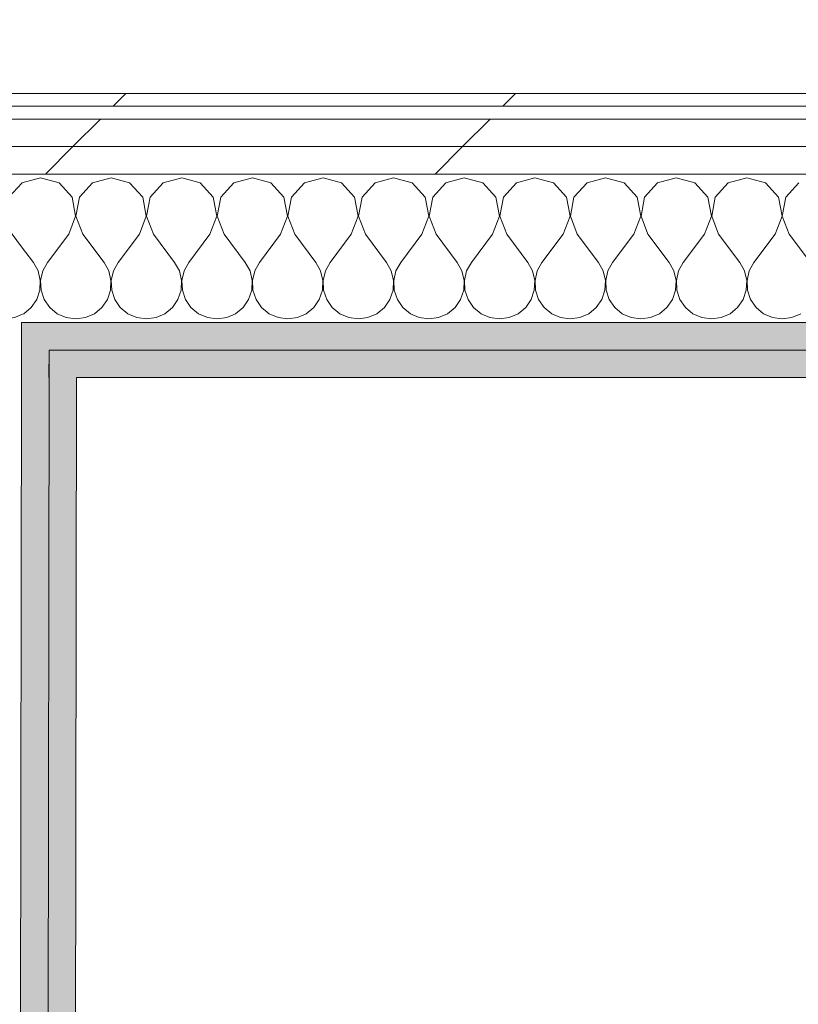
# Model space of a CAD drawing. Header units: millimetres. Extents: x -30280 to 19093, y -17460 to 4378.
# Tile 134 of 188: x -8393 to -8026, y -14104 to -13640. Entities that reach past the tile are written whole.
import ezdxf

# ---------------------------------------------------------------- set-up
doc = ezdxf.new("R2010")
doc.units = ezdxf.units.MM
doc.header["$MEASUREMENT"] = 0
doc.linetypes.add('Wipeout_Contour', pattern=[1000, 0, -1000])
doc.layers.add('Nuevo_06_COT_Generals', color=7, linetype='Continuous')
doc.layers.add('Nuevo_08_E_Envans secs', color=7, linetype='Continuous')
doc.layers.add('Nuevo_06_COT_Generals_Pluma_Nº__1', color=7, linetype='Continuous', lineweight=5)
doc.layers.add('Nuevo_08_E_Envans secs_Pluma_Nº__1', color=7, linetype='Continuous', lineweight=5)
for name, color, linetype, lineweight, true_color in [('Nuevo_08_E_Envans secs_Pluma_Nº__102', 7, 'Continuous', 5, 0xcccccc), ('Nuevo_08_E_Envans secs_Pluma_Nº__171', 171, 'Continuous', 13, 0xaaaaff), ('Nuevo_08_E_Envans secs_Pluma_Nº__177', 7, 'Continuous', 15, 0xf7e046), ('Nuevo_08_E_Envans secs_Pluma_Nº__79', 7, 'Continuous', 5, 0xaaffd5)]:
    doc.layers.add(name, color=color, linetype=linetype, lineweight=lineweight, true_color=true_color)
doc.styles.add('Estilo_Generado_1', font='txt')
doc.dimstyles.new('Estilo_Generado__1', dxfattribs={"dimtxt": 100, "dimasz": 38, "dimexe": 0.18, "dimexo": 300, "dimgap": 0, "dimtad": 1, "dimtih": 1, "dimtoh": 1, "dimlfac": 0.001, "dimzin": 0, "dimdsep": 46, "dimtxsty": 'Estilo_Generado_1', "dimblk": 'ARROWHEAD_2', "dimblk1": 'ARROWHEAD_2', "dimblk2": 'ARROWHEAD_2', "dimcen": 0.09, "dimclrd": 7, "dimclre": 7, "dimclrt": 7, "dimadec": 0, "dimazin": 0, "dimtfac": 1, "dimtdec": 4, "dimtmove": 0, "dimatfit": 3, "dimfxl": 0, "dimtolj": 1, "dimtzin": 0, "dimarcsym": 0})
doc.dimstyles.new('Estilo_Generado__2', dxfattribs={"dimtxt": 100, "dimasz": 38, "dimexe": 0.18, "dimexo": 300, "dimgap": 0, "dimtad": 1, "dimlfac": 0.001, "dimzin": 0, "dimdsep": 46, "dimtxsty": 'Estilo_Generado_1', "dimblk": 'ARROWHEAD_2', "dimblk1": 'ARROWHEAD_2', "dimblk2": 'ARROWHEAD_2', "dimcen": 0.09, "dimclrd": 7, "dimclre": 7, "dimclrt": 7, "dimadec": 0, "dimazin": 0, "dimtfac": 1, "dimtdec": 4, "dimtmove": 0, "dimatfit": 3, "dimfxl": 0, "dimtolj": 1, "dimtzin": 0, "dimarcsym": 0})
pattern_1 = [(45, (0, 0), (-183.8478, 183.8478), [195, -65]), (45, (7e-14, 183.85), (-183.8478, 183.8478), [195, -65])]

# ---------------------------------------------------------------- blocks, each defined once
blk = doc.blocks.new('*X220')
at = {"layer": 'Nuevo_08_E_Envans secs_Pluma_Nº__102', "color": 254, "linetype": 'Continuous', "lineweight": 5, "true_color": 0xcccccc}
for p, q in [((-8392.1, -13716.72), (-8392.16, -13716.79)), ((-8383.33, -13714.23), (-8392.1, -13716.72)), ((-8374.57, -13716.72), (-8383.33, -13714.23)), ((-8368.43, -13723.44), (-8374.57, -13716.72)), ((-8358.76, -13716.72), (-8364.91, -13723.44)), ((-8350, -13714.23), (-8358.76, -13716.72)), ((-8341.24, -13716.72), (-8350, -13714.23)), ((-8335.09, -13723.44), (-8341.24, -13716.72)), ((-8325.43, -13716.72), (-8331.57, -13723.44)), ((-8316.67, -13714.23), (-8325.43, -13716.72)), ((-8307.9, -13716.72), (-8316.67, -13714.23)), ((-8301.76, -13723.44), (-8307.9, -13716.72)), ((-8292.1, -13716.72), (-8298.24, -13723.44)), ((-8283.33, -13714.23), (-8292.1, -13716.72)), ((-8274.57, -13716.72), (-8283.33, -13714.23)), ((-8268.43, -13723.44), (-8274.57, -13716.72)), ((-8258.76, -13716.72), (-8264.91, -13723.44)), ((-8250, -13714.23), (-8258.76, -13716.72)), ((-8241.24, -13716.72), (-8250, -13714.23)), ((-8235.09, -13723.44), (-8241.24, -13716.72)), ((-8225.43, -13716.72), (-8231.57, -13723.44)), ((-8216.67, -13714.23), (-8225.43, -13716.72)), ((-8207.9, -13716.72), (-8216.67, -13714.23)), ((-8201.76, -13723.44), (-8207.9, -13716.72)), ((-8192.1, -13716.72), (-8198.24, -13723.44)), ((-8183.33, -13714.23), (-8192.1, -13716.72)), ((-8174.57, -13716.72), (-8183.33, -13714.23)), ((-8168.43, -13723.44), (-8174.57, -13716.72)), ((-8158.76, -13716.72), (-8164.91, -13723.44)), ((-8150, -13714.23), (-8158.76, -13716.72)), ((-8141.24, -13716.72), (-8150, -13714.23)), ((-8135.09, -13723.44), (-8141.24, -13716.72)), ((-8125.43, -13716.72), (-8131.57, -13723.44)), ((-8116.67, -13714.23), (-8125.43, -13716.72)), ((-8107.9, -13716.72), (-8116.67, -13714.23)), ((-8101.76, -13723.44), (-8107.9, -13716.72)), ((-8092.1, -13716.72), (-8098.24, -13723.44)), ((-8083.33, -13714.23), (-8092.1, -13716.72)), ((-8074.57, -13716.72), (-8083.33, -13714.23)), ((-8068.43, -13723.44), (-8074.57, -13716.72)), ((-8058.76, -13716.72), (-8064.91, -13723.44)), ((-8050, -13714.23), (-8058.76, -13716.72)), ((-8041.24, -13716.72), (-8050, -13714.23)), ((-8035.09, -13723.44), (-8041.24, -13716.72)), ((-8025.43, -13716.72), (-8031.57, -13723.44)), ((-8366.73, -13732.39), (-8368.43, -13723.44)), ((-8364.91, -13723.44), (-8366.6, -13732.39)), ((-8333.4, -13732.39), (-8335.09, -13723.44)), ((-8331.57, -13723.44), (-8333.27, -13732.39)), ((-8300.07, -13732.39), (-8301.76, -13723.44)), ((-8298.24, -13723.44), (-8299.93, -13732.39)), ((-8266.73, -13732.39), (-8268.43, -13723.44)), ((-8264.91, -13723.44), (-8266.6, -13732.39)), ((-8233.4, -13732.39), (-8235.09, -13723.44)), ((-8231.57, -13723.44), (-8233.27, -13732.39)), ((-8200.07, -13732.39), (-8201.76, -13723.44)), ((-8198.24, -13723.44), (-8199.93, -13732.39)), ((-8166.73, -13732.39), (-8168.43, -13723.44)), ((-8164.91, -13723.44), (-8166.6, -13732.39)), ((-8133.4, -13732.39), (-8135.09, -13723.44)), ((-8131.57, -13723.44), (-8133.27, -13732.39)), ((-8100.07, -13732.39), (-8101.76, -13723.44)), ((-8098.24, -13723.44), (-8099.93, -13732.39)), ((-8066.73, -13732.39), (-8068.43, -13723.44)), ((-8064.91, -13723.44), (-8066.6, -13732.39)), ((-8033.4, -13732.39), (-8035.09, -13723.44)), ((-8031.57, -13723.44), (-8033.27, -13732.39)), ((-8370, -13740.89), (-8366.73, -13732.39)), ((-8366.6, -13732.39), (-8363.33, -13740.89)), ((-8336.67, -13740.89), (-8333.4, -13732.39)), ((-8333.27, -13732.39), (-8330, -13740.89)), ((-8303.33, -13740.89), (-8300.07, -13732.39)), ((-8299.93, -13732.39), (-8296.67, -13740.89)), ((-8270, -13740.89), (-8266.73, -13732.39)), ((-8266.6, -13732.39), (-8263.33, -13740.89)), ((-8236.67, -13740.89), (-8233.4, -13732.39)), ((-8233.27, -13732.39), (-8230, -13740.89)), ((-8203.33, -13740.89), (-8200.07, -13732.39)), ((-8199.93, -13732.39), (-8196.67, -13740.89)), ((-8170, -13740.89), (-8166.73, -13732.39)), ((-8166.6, -13732.39), (-8163.33, -13740.89)), ((-8136.67, -13740.89), (-8133.4, -13732.39)), ((-8133.27, -13732.39), (-8130, -13740.89)), ((-8103.33, -13740.89), (-8100.07, -13732.39)), ((-8099.93, -13732.39), (-8096.67, -13740.89)), ((-8070, -13740.89), (-8066.73, -13732.39)), ((-8066.6, -13732.39), (-8063.33, -13740.89)), ((-8036.67, -13740.89), (-8033.4, -13732.39)), ((-8033.27, -13732.39), (-8030, -13740.89)), ((-8370, -13740.89), (-8380, -13754.23)), ((-8363.33, -13740.89), (-8353.33, -13754.23)), ((-8336.67, -13740.89), (-8346.67, -13754.23)), ((-8330, -13740.89), (-8320, -13754.23)), ((-8303.33, -13740.89), (-8313.33, -13754.23)), ((-8296.67, -13740.89), (-8286.67, -13754.23)), ((-8270, -13740.89), (-8280, -13754.23)), ((-8263.33, -13740.89), (-8253.33, -13754.23)), ((-8236.67, -13740.89), (-8246.67, -13754.23)), ((-8230, -13740.89), (-8220, -13754.23)), ((-8203.33, -13740.89), (-8213.33, -13754.23)), ((-8196.67, -13740.89), (-8186.67, -13754.23)), ((-8170, -13740.89), (-8180, -13754.23)), ((-8163.33, -13740.89), (-8153.33, -13754.23)), ((-8136.67, -13740.89), (-8146.67, -13754.23)), ((-8130, -13740.89), (-8120, -13754.23)), ((-8103.33, -13740.89), (-8113.33, -13754.23)), ((-8096.67, -13740.89), (-8086.67, -13754.23)), ((-8070, -13740.89), (-8080, -13754.23)), ((-8063.33, -13740.89), (-8053.33, -13754.23)), ((-8036.67, -13740.89), (-8046.67, -13754.23)), ((-8030, -13740.89), (-8020, -13754.23)), ((-8392.21, -13746.84), (-8386.67, -13754.23)), ((-8384.44, -13758.25), (-8386.67, -13754.23)), ((-8383.4, -13762.73), (-8384.44, -13758.25)), ((-8382.23, -13758.25), (-8383.27, -13762.73)), ((-8380, -13754.23), (-8382.23, -13758.25)), ((-8351.11, -13758.25), (-8353.33, -13754.23)), ((-8350.07, -13762.73), (-8351.11, -13758.25)), ((-8348.89, -13758.25), (-8349.93, -13762.73)), ((-8346.67, -13754.23), (-8348.89, -13758.25)), ((-8317.77, -13758.25), (-8320, -13754.23)), ((-8316.73, -13762.73), (-8317.77, -13758.25)), ((-8315.56, -13758.25), (-8316.6, -13762.73)), ((-8313.33, -13754.23), (-8315.56, -13758.25)), ((-8284.44, -13758.25), (-8286.67, -13754.23)), ((-8283.4, -13762.73), (-8284.44, -13758.25)), ((-8282.23, -13758.25), (-8283.27, -13762.73)), ((-8280, -13754.23), (-8282.23, -13758.25)), ((-8251.11, -13758.25), (-8253.33, -13754.23)), ((-8250.07, -13762.73), (-8251.11, -13758.25)), ((-8248.89, -13758.25), (-8249.93, -13762.73)), ((-8246.67, -13754.23), (-8248.89, -13758.25)), ((-8217.77, -13758.25), (-8220, -13754.23)), ((-8216.73, -13762.73), (-8217.77, -13758.25)), ((-8215.56, -13758.25), (-8216.6, -13762.73)), ((-8213.33, -13754.23), (-8215.56, -13758.25)), ((-8184.44, -13758.25), (-8186.67, -13754.23)), ((-8183.4, -13762.73), (-8184.44, -13758.25)), ((-8182.23, -13758.25), (-8183.27, -13762.73)), ((-8180, -13754.23), (-8182.23, -13758.25)), ((-8151.11, -13758.25), (-8153.33, -13754.23)), ((-8150.07, -13762.73), (-8151.11, -13758.25)), ((-8148.89, -13758.25), (-8149.93, -13762.73)), ((-8146.67, -13754.23), (-8148.89, -13758.25)), ((-8117.77, -13758.25), (-8120, -13754.23)), ((-8116.73, -13762.73), (-8117.77, -13758.25)), ((-8115.56, -13758.25), (-8116.6, -13762.73)), ((-8113.33, -13754.23), (-8115.56, -13758.25)), ((-8084.44, -13758.25), (-8086.67, -13754.23)), ((-8083.4, -13762.73), (-8084.44, -13758.25)), ((-8082.23, -13758.25), (-8083.27, -13762.73)), ((-8080, -13754.23), (-8082.23, -13758.25)), ((-8051.11, -13758.25), (-8053.33, -13754.23)), ((-8050.07, -13762.73), (-8051.11, -13758.25)), ((-8048.89, -13758.25), (-8049.93, -13762.73)), ((-8046.67, -13754.23), (-8048.89, -13758.25)), ((-8383.62, -13767.32), (-8383.4, -13762.73)), ((-8383.27, -13762.73), (-8383.04, -13767.32)), ((-8350.29, -13767.32), (-8350.07, -13762.73)), ((-8349.93, -13762.73), (-8349.71, -13767.32)), ((-8316.96, -13767.32), (-8316.73, -13762.73)), ((-8316.6, -13762.73), (-8316.38, -13767.32)), ((-8283.62, -13767.32), (-8283.4, -13762.73)), ((-8283.27, -13762.73), (-8283.04, -13767.32)), ((-8250.29, -13767.32), (-8250.07, -13762.73)), ((-8249.93, -13762.73), (-8249.71, -13767.32)), ((-8216.96, -13767.32), (-8216.73, -13762.73)), ((-8216.6, -13762.73), (-8216.38, -13767.32)), ((-8183.62, -13767.32), (-8183.4, -13762.73)), ((-8183.27, -13762.73), (-8183.04, -13767.32)), ((-8150.29, -13767.32), (-8150.07, -13762.73)), ((-8149.93, -13762.73), (-8149.71, -13767.32)), ((-8116.96, -13767.32), (-8116.73, -13762.73)), ((-8116.6, -13762.73), (-8116.38, -13767.32)), ((-8083.62, -13767.32), (-8083.4, -13762.73)), ((-8083.27, -13762.73), (-8083.04, -13767.32)), ((-8050.29, -13767.32), (-8050.07, -13762.73)), ((-8049.93, -13762.73), (-8049.71, -13767.32)), ((-8385.09, -13771.68), (-8383.62, -13767.32)), ((-8383.04, -13767.32), (-8381.57, -13771.68)), ((-8351.76, -13771.68), (-8350.29, -13767.32)), ((-8349.71, -13767.32), (-8348.24, -13771.68)), ((-8318.43, -13771.68), (-8316.96, -13767.32)), ((-8316.38, -13767.32), (-8314.91, -13771.68)), ((-8285.09, -13771.68), (-8283.62, -13767.32)), ((-8283.04, -13767.32), (-8281.57, -13771.68)), ((-8251.76, -13771.68), (-8250.29, -13767.32)), ((-8249.71, -13767.32), (-8248.24, -13771.68)), ((-8218.43, -13771.68), (-8216.96, -13767.32)), ((-8216.38, -13767.32), (-8214.91, -13771.68)), ((-8185.09, -13771.68), (-8183.62, -13767.32)), ((-8183.04, -13767.32), (-8181.57, -13771.68)), ((-8151.76, -13771.68), (-8150.29, -13767.32)), ((-8149.71, -13767.32), (-8148.24, -13771.68)), ((-8118.43, -13771.68), (-8116.96, -13767.32)), ((-8116.38, -13767.32), (-8114.91, -13771.68)), ((-8085.09, -13771.68), (-8083.62, -13767.32)), ((-8083.04, -13767.32), (-8081.57, -13771.68)), ((-8051.76, -13771.68), (-8050.29, -13767.32)), ((-8049.71, -13767.32), (-8048.24, -13771.68)), ((-8387.7, -13775.47), (-8385.09, -13771.68)), ((-8381.57, -13771.68), (-8378.97, -13775.47)), ((-8354.36, -13775.47), (-8351.76, -13771.68)), ((-8348.24, -13771.68), (-8345.64, -13775.47)), ((-8321.03, -13775.47), (-8318.43, -13771.68)), ((-8314.91, -13771.68), (-8312.3, -13775.47)), ((-8287.7, -13775.47), (-8285.09, -13771.68)), ((-8281.57, -13771.68), (-8278.97, -13775.47)), ((-8254.36, -13775.47), (-8251.76, -13771.68)), ((-8248.24, -13771.68), (-8245.64, -13775.47)), ((-8221.03, -13775.47), (-8218.43, -13771.68)), ((-8214.91, -13771.68), (-8212.3, -13775.47)), ((-8187.7, -13775.47), (-8185.09, -13771.68)), ((-8181.57, -13771.68), (-8178.97, -13775.47)), ((-8154.36, -13775.47), (-8151.76, -13771.68)), ((-8148.24, -13771.68), (-8145.64, -13775.47)), ((-8121.03, -13775.47), (-8118.43, -13771.68)), ((-8114.91, -13771.68), (-8112.3, -13775.47)), ((-8087.7, -13775.47), (-8085.09, -13771.68)), ((-8081.57, -13771.68), (-8078.97, -13775.47)), ((-8054.36, -13775.47), (-8051.76, -13771.68)), ((-8048.24, -13771.68), (-8045.64, -13775.47)), ((-8391.24, -13778.4), (-8387.7, -13775.47)), ((-8378.97, -13775.47), (-8375.43, -13778.4)), ((-8357.9, -13778.4), (-8354.36, -13775.47)), ((-8345.64, -13775.47), (-8342.1, -13778.4)), ((-8324.57, -13778.4), (-8321.03, -13775.47)), ((-8312.3, -13775.47), (-8308.76, -13778.4)), ((-8291.24, -13778.4), (-8287.7, -13775.47)), ((-8278.97, -13775.47), (-8275.43, -13778.4)), ((-8257.9, -13778.4), (-8254.36, -13775.47)), ((-8245.64, -13775.47), (-8242.1, -13778.4)), ((-8224.57, -13778.4), (-8221.03, -13775.47)), ((-8212.3, -13775.47), (-8208.76, -13778.4)), ((-8191.24, -13778.4), (-8187.7, -13775.47)), ((-8178.97, -13775.47), (-8175.43, -13778.4)), ((-8157.9, -13778.4), (-8154.36, -13775.47)), ((-8145.64, -13775.47), (-8142.1, -13778.4)), ((-8124.57, -13778.4), (-8121.03, -13775.47)), ((-8112.3, -13775.47), (-8108.76, -13778.4)), ((-8091.24, -13778.4), (-8087.7, -13775.47)), ((-8078.97, -13775.47), (-8075.43, -13778.4)), ((-8057.9, -13778.4), (-8054.36, -13775.47)), ((-8045.64, -13775.47), (-8042.1, -13778.4)), ((-8392.26, -13778.85), (-8391.24, -13778.4)), ((-8375.43, -13778.4), (-8371.22, -13780.26)), ((-8371.22, -13780.26), (-8366.67, -13780.89)), ((-8366.67, -13780.89), (-8362.11, -13780.26)), ((-8362.11, -13780.26), (-8357.9, -13778.4)), ((-8342.1, -13778.4), (-8337.89, -13780.26)), ((-8337.89, -13780.26), (-8333.33, -13780.89)), ((-8333.33, -13780.89), (-8328.78, -13780.26)), ((-8328.78, -13780.26), (-8324.57, -13778.4)), ((-8308.76, -13778.4), (-8304.55, -13780.26)), ((-8304.55, -13780.26), (-8300, -13780.89)), ((-8300, -13780.89), (-8295.45, -13780.26)), ((-8295.45, -13780.26), (-8291.24, -13778.4)), ((-8275.43, -13778.4), (-8271.22, -13780.26)), ((-8271.22, -13780.26), (-8266.67, -13780.89)), ((-8266.67, -13780.89), (-8262.11, -13780.26)), ((-8262.11, -13780.26), (-8257.9, -13778.4)), ((-8242.1, -13778.4), (-8237.89, -13780.26)), ((-8237.89, -13780.26), (-8233.33, -13780.89)), ((-8233.33, -13780.89), (-8228.78, -13780.26)), ((-8228.78, -13780.26), (-8224.57, -13778.4)), ((-8208.76, -13778.4), (-8204.55, -13780.26)), ((-8204.55, -13780.26), (-8200, -13780.89)), ((-8200, -13780.89), (-8195.45, -13780.26)), ((-8195.45, -13780.26), (-8191.24, -13778.4)), ((-8175.43, -13778.4), (-8171.22, -13780.26)), ((-8171.22, -13780.26), (-8166.67, -13780.89)), ((-8166.67, -13780.89), (-8162.11, -13780.26)), ((-8162.11, -13780.26), (-8157.9, -13778.4)), ((-8142.1, -13778.4), (-8137.89, -13780.26)), ((-8137.89, -13780.26), (-8133.33, -13780.89)), ((-8133.33, -13780.89), (-8128.78, -13780.26)), ((-8128.78, -13780.26), (-8124.57, -13778.4)), ((-8108.76, -13778.4), (-8104.55, -13780.26)), ((-8104.55, -13780.26), (-8100, -13780.89)), ((-8100, -13780.89), (-8095.45, -13780.26)), ((-8095.45, -13780.26), (-8091.24, -13778.4)), ((-8075.43, -13778.4), (-8071.22, -13780.26)), ((-8071.22, -13780.26), (-8066.67, -13780.89)), ((-8066.67, -13780.89), (-8062.11, -13780.26)), ((-8062.11, -13780.26), (-8057.9, -13778.4)), ((-8042.1, -13778.4), (-8037.89, -13780.26)), ((-8037.89, -13780.26), (-8033.33, -13780.89)), ((-8033.33, -13780.89), (-8028.78, -13780.26)), ((-8028.78, -13780.26), (-8024.57, -13778.4))]:
    blk.add_line(p, q, dxfattribs=at)
blk = doc.blocks.new('*X222')
at = {"layer": 'Nuevo_08_E_Envans secs_Pluma_Nº__102', "color": 254, "linetype": 'Continuous', "lineweight": 5, "true_color": 0xcccccc}
for p, q in [((-8458.76, -13716.72), (-8462.17, -13720.45)), ((-8450, -13714.23), (-8458.76, -13716.72)), ((-8441.24, -13716.72), (-8450, -13714.23)), ((-8435.09, -13723.44), (-8441.24, -13716.72)), ((-8425.43, -13716.72), (-8431.57, -13723.44)), ((-8416.67, -13714.23), (-8425.43, -13716.72)), ((-8407.9, -13716.72), (-8416.67, -13714.23)), ((-8401.76, -13723.44), (-8407.9, -13716.72)), ((-8392.16, -13716.79), (-8398.24, -13723.44)), ((-8433.4, -13732.39), (-8435.09, -13723.44)), ((-8431.57, -13723.44), (-8433.27, -13732.39)), ((-8400.07, -13732.39), (-8401.76, -13723.44)), ((-8398.24, -13723.44), (-8399.93, -13732.39)), ((-8436.67, -13740.89), (-8433.4, -13732.39)), ((-8433.27, -13732.39), (-8430, -13740.89)), ((-8403.33, -13740.89), (-8400.07, -13732.39)), ((-8399.93, -13732.39), (-8396.67, -13740.89)), ((-8462.2, -13742.4), (-8453.33, -13754.23)), ((-8436.67, -13740.89), (-8446.67, -13754.23)), ((-8430, -13740.89), (-8420, -13754.23)), ((-8403.33, -13740.89), (-8413.33, -13754.23)), ((-8396.67, -13740.89), (-8392.21, -13746.84)), ((-8451.11, -13758.25), (-8453.33, -13754.23)), ((-8450.07, -13762.73), (-8451.11, -13758.25)), ((-8448.89, -13758.25), (-8449.93, -13762.73)), ((-8446.67, -13754.23), (-8448.89, -13758.25)), ((-8417.77, -13758.25), (-8420, -13754.23)), ((-8416.73, -13762.73), (-8417.77, -13758.25)), ((-8415.56, -13758.25), (-8416.6, -13762.73)), ((-8413.33, -13754.23), (-8415.56, -13758.25)), ((-8450.29, -13767.32), (-8450.07, -13762.73)), ((-8449.93, -13762.73), (-8449.71, -13767.32)), ((-8416.96, -13767.32), (-8416.73, -13762.73)), ((-8416.6, -13762.73), (-8416.38, -13767.32)), ((-8451.76, -13771.68), (-8450.29, -13767.32)), ((-8449.71, -13767.32), (-8448.24, -13771.68)), ((-8418.43, -13771.68), (-8416.96, -13767.32)), ((-8416.38, -13767.32), (-8414.91, -13771.68)), ((-8454.36, -13775.47), (-8451.76, -13771.68)), ((-8448.24, -13771.68), (-8445.64, -13775.47)), ((-8421.03, -13775.47), (-8418.43, -13771.68)), ((-8414.91, -13771.68), (-8412.3, -13775.47)), ((-8457.9, -13778.4), (-8454.36, -13775.47)), ((-8445.64, -13775.47), (-8442.1, -13778.4)), ((-8424.57, -13778.4), (-8421.03, -13775.47)), ((-8412.3, -13775.47), (-8408.76, -13778.4)), ((-8462.26, -13780.28), (-8462.11, -13780.26)), ((-8462.11, -13780.26), (-8457.9, -13778.4)), ((-8442.1, -13778.4), (-8437.89, -13780.26)), ((-8437.89, -13780.26), (-8433.33, -13780.89)), ((-8433.33, -13780.89), (-8428.78, -13780.26)), ((-8428.78, -13780.26), (-8424.57, -13778.4)), ((-8408.76, -13778.4), (-8404.55, -13780.26)), ((-8404.55, -13780.26), (-8400, -13780.89)), ((-8400, -13780.89), (-8395.45, -13780.26)), ((-8395.45, -13780.26), (-8392.26, -13778.85))]:
    blk.add_line(p, q, dxfattribs=at)
blk = doc.blocks.new('Muro_76_1', base_point=(-1686.99, -13808.56))
at = {"layer": 'Nuevo_08_E_Envans secs_Pluma_Nº__79', "linetype": 'Continuous', "lineweight": 5, "true_color": 0xaaffd5}
for points in [[(-8392.28, -13795.56), (-8379.28, -13795.56), (-8379.26, -13782.56), (-8392.26, -13782.56)], [(-8379.26, -13782.56), (-8379.28, -13795.56), (-7196.5, -13795.56), (-7196.5, -13782.56)], [(-8379.3, -13808.56), (-8366.3, -13808.56), (-8366.28, -13795.56), (-8379.28, -13795.56)], [(-8366.28, -13795.56), (-8366.3, -13808.56), (-7196.5, -13808.56), (-7196.5, -13795.56)]]:
    blk.add_hatch(color=121, dxfattribs=at).paths.add_polyline_path(points)
at = {"layer": 'Nuevo_08_E_Envans secs_Pluma_Nº__1', "color": 7, "linetype": 'Continuous', "lineweight": 5}
for p, q in [((-8392.28, -13795.56), (-8392.26, -13782.56)), ((-8379.26, -13782.56), (-8392.26, -13782.56)), ((-7196.5, -13782.56), (-8379.26, -13782.56)), ((-8379.3, -13808.56), (-8379.28, -13795.56)), ((-8366.28, -13795.56), (-8379.28, -13795.56)), ((-7196.5, -13795.56), (-8366.28, -13795.56))]:
    blk.add_line(p, q, dxfattribs=at)
at = {"layer": 'Nuevo_08_E_Envans secs_Pluma_Nº__1', "color": 7, "linetype": 'Continuous', "lineweight": 5, "flags": 128}
blk.add_lwpolyline([(-8366.3, -13808.56), (-7196.5, -13808.56)], dxfattribs=at)
at = {"color": 254, "linetype": 'Wipeout_Contour', "lineweight": 0, "ltscale": 63198.961112}
blk.add_wipeout([(-7196.5, -13674.56), (-8576.74, -13674.56), (-8576.74, -13680.56), (-7196.5, -13680.56)], dxfattribs=at).dxf.layer = 'Nuevo_08_E_Envans secs'
at = {"color": 254, "linetype": 'Wipeout_Contour', "lineweight": 0, "ltscale": 63252.667335}
blk.add_wipeout([(-8576.74, -13699.56), (-7196.5, -13699.56), (-7196.5, -13686.56), (-8576.74, -13686.56)], dxfattribs=at).dxf.layer = 'Nuevo_08_E_Envans secs'
at = {"layer": 'Nuevo_08_E_Envans secs_Pluma_Nº__171', "linetype": 'Continuous', "lineweight": 13, "true_color": 0xaaaaff}
h = blk.add_hatch(dxfattribs=at)
h.set_pattern_fill('Panellat_HPL_0001', color=161, style=0, pattern_type=2)
h.set_pattern_definition(pattern_1)
h.paths.add_polyline_path([(-7196.5, -13674.56), (-8576.74, -13674.56), (-8576.74, -13680.56), (-7196.5, -13680.56)])
at = {"layer": 'Nuevo_08_E_Envans secs_Pluma_Nº__177', "linetype": 'Continuous', "lineweight": 15, "true_color": 0xf7e046}
h = blk.add_hatch(dxfattribs=at)
h.set_pattern_fill('Panellat_HPL_0001', color=53, style=0, pattern_type=2)
h.set_pattern_definition(pattern_1)
h.paths.add_polyline_path([(-8576.74, -13699.56), (-7196.5, -13699.56), (-7196.5, -13686.56), (-8576.74, -13686.56)])
at = {"layer": 'Nuevo_08_E_Envans secs_Pluma_Nº__1', "color": 7, "linetype": 'Continuous', "lineweight": 5}
for p, q in [((-7196.5, -13680.56), (-8576.74, -13680.56)), ((-7196.5, -13686.56), (-8576.74, -13686.56))]:
    blk.add_line(p, q, dxfattribs=at)
at = {"layer": 'Nuevo_08_E_Envans secs_Pluma_Nº__1', "color": 7, "linetype": 'Continuous', "lineweight": 5, "flags": 128}
blk.add_lwpolyline([(-7196.5, -13674.56), (-8576.74, -13674.56)], dxfattribs=at)
at = {"color": 254, "linetype": 'Wipeout_Contour', "lineweight": 0, "ltscale": 63297.722516}
blk.add_wipeout([(-8576.74, -13712.56), (-7196.5, -13712.56), (-7196.5, -13699.56), (-8576.74, -13699.56)], dxfattribs=at).dxf.layer = 'Nuevo_08_E_Envans secs'
at = {"layer": 'Nuevo_08_E_Envans secs_Pluma_Nº__177', "linetype": 'Continuous', "lineweight": 15, "true_color": 0xf7e046}
h = blk.add_hatch(dxfattribs=at)
h.set_pattern_fill('Panellat_HPL_0001', color=53, style=0, pattern_type=2)
h.set_pattern_definition(pattern_1)
h.paths.add_polyline_path([(-8576.74, -13712.56), (-7196.5, -13712.56), (-7196.5, -13699.56), (-8576.74, -13699.56)])
at = {"layer": 'Nuevo_08_E_Envans secs_Pluma_Nº__1', "color": 7, "linetype": 'Continuous', "lineweight": 5}
for p, q in [((-7196.5, -13699.56), (-8576.74, -13699.56)), ((-8392.16, -13712.56), (-8462.16, -13712.56)), ((-7196.5, -13712.56), (-8392.16, -13712.56))]:
    blk.add_line(p, q, dxfattribs=at)
at = {"layer": 'Nuevo_08_E_Envans secs', "color": 7, "lineweight": 20}
for name in ['*X222', '*X220']:
    blk.add_blockref(name, (0, 0), dxfattribs=at)
blk = doc.blocks.new('Muro_78_1', base_point=(-8429.52, -15308.42))
at = {"layer": 'Nuevo_08_E_Envans secs_Pluma_Nº__79', "linetype": 'Continuous', "lineweight": 5, "true_color": 0xaaffd5}
for points in [[(-8392.3, -13808.56), (-8379.3, -13808.56), (-8379.28, -13795.56), (-8392.28, -13795.56)], [(-8381.52, -15308.54), (-8379.3, -13808.56), (-8392.3, -13808.56), (-8394.52, -15308.51)], [(-8368.52, -15308.57), (-8366.3, -13808.56), (-8379.3, -13808.56), (-8381.52, -15308.54)]]:
    blk.add_hatch(color=121, dxfattribs=at).paths.add_polyline_path(points)
at = {"layer": 'Nuevo_08_E_Envans secs_Pluma_Nº__1', "color": 7, "linetype": 'Continuous', "lineweight": 5}
for p, q in [((-8392.28, -13795.56), (-8392.26, -13782.56)), ((-8392.3, -13808.56), (-8392.28, -13795.56)), ((-8379.3, -13808.56), (-8379.28, -13795.56)), ((-8394.52, -15308.51), (-8392.3, -13808.56)), ((-8381.52, -15308.54), (-8379.3, -13808.56))]:
    blk.add_line(p, q, dxfattribs=at)
at = {"layer": 'Nuevo_08_E_Envans secs_Pluma_Nº__1', "color": 7, "linetype": 'Continuous', "lineweight": 5, "flags": 128}
blk.add_lwpolyline([(-8368.52, -15308.57), (-8366.3, -13808.56)], dxfattribs=at)
blk = doc.blocks.new('*D658')
at = {"layer": 'Nuevo_06_COT_Generals_Pluma_Nº__1', "color": 7, "linetype": 'Continuous', "lineweight": 5}
for p, q in [((-6517.88, -13794.13), (-6467.88, -13822.99)), ((-6455.38, -13808.56), (-6530.38, -13808.56)), ((-6492.88, -15308.57), (-6492.88, -13808.56)), ((-6517.88, -15294.14), (-6467.88, -15323.01)), ((-6455.38, -15308.57), (-8068.52, -15308.57))]:
    blk.add_line(p, q, dxfattribs=at)
at = {"layer": 'Nuevo_06_COT_Generals_Pluma_Nº__1', "color": 7, "lineweight": 5, "insert": (-6512.88, -14656.69), "char_height": 100, "attachment_point": 7, "rotation": 90, "style": 'Estilo_Generado_1'}
blk.add_mtext('\\A1;{\\pql;\\fGotham Book|b0|i0|c0|p0;\\W1.000000;1,5}', dxfattribs=at)
blk = doc.blocks.new('ARROWHEAD_2')
at = {"color": 0, "linetype": 'Continuous', "lineweight": 0}
for p, q in [((-0.378, -0.655), (0.378, 0.655)), ((0, 0), (-1, 0))]:
    blk.add_line(p, q, dxfattribs=at)
blk = doc.blocks.new('*D659')
at = {"layer": 'Nuevo_06_COT_Generals_Pluma_Nº__1', "color": 7, "linetype": 'Continuous', "lineweight": 5}
for p, q in [((-6517.88, -13794.13), (-6467.88, -13822.99)), ((-6455.38, -13808.56), (-6530.38, -13808.56))]:
    blk.add_line(p, q, dxfattribs=at)
blk = doc.blocks.new('*D660')
at = {"layer": 'Nuevo_06_COT_Generals_Pluma_Nº__1', "color": 7, "linetype": 'Continuous', "lineweight": 5}
for p, q in [((-6492.88, -12559.56), (-6492.88, -12535.11)), ((-6467.88, -12573.99), (-6517.88, -12545.13)), ((-6455.38, -12559.56), (-6685.39, -12559.56)), ((-6492.88, -13808.56), (-6492.88, -12559.56)), ((-6517.88, -13794.13), (-6467.88, -13822.99)), ((-6455.38, -13808.56), (-6530.38, -13808.56))]:
    blk.add_line(p, q, dxfattribs=at)
at = {"layer": 'Nuevo_06_COT_Generals_Pluma_Nº__1', "color": 7, "lineweight": 5, "insert": (-6512.88, -13321.45), "char_height": 100, "attachment_point": 7, "rotation": 90, "style": 'Estilo_Generado_1'}
blk.add_mtext('\\A1;{\\pql;\\fGotham Book|b0|i0|c0|p0;\\W1.000000;1,25}', dxfattribs=at)
blk = doc.blocks.new('*D663')
at = {"layer": 'Nuevo_06_COT_Generals_Pluma_Nº__1', "color": 7, "linetype": 'Continuous', "lineweight": 5}
for p, q in [((-3073.12, -13794.13), (-3023.12, -13822.99)), ((-3010.62, -13808.56), (-3514.09, -13808.56)), ((-3048.12, -16937.98), (-3048.12, -13808.56)), ((-3073.12, -16923.54), (-3023.12, -16952.41)), ((-3010.62, -16937.98), (-3542.41, -16937.98))]:
    blk.add_line(p, q, dxfattribs=at)
at = {"layer": 'Nuevo_06_COT_Generals_Pluma_Nº__1', "color": 7, "lineweight": 5, "insert": (-3068.12, -15510.65), "char_height": 100, "attachment_point": 7, "rotation": 90, "style": 'Estilo_Generado_1'}
blk.add_mtext('\\A1;{\\pql;\\fGotham Book|b0|i0|c0|p0;\\W1.000000;3,13}', dxfattribs=at)
blk = doc.blocks.new('*D672')
at = {"layer": 'Nuevo_06_COT_Generals_Pluma_Nº__1', "color": 7, "linetype": 'Continuous', "lineweight": 5}
for p, q in [((-1552.89, -12989), (-1552.89, -12803.98)), ((-10639.87, -13374.56), (-10639.87, -12914)), ((-10625.44, -12926.5), (-10654.31, -12976.5)), ((-1567.33, -12976.5), (-1538.46, -12926.5)), ((-10664.32, -12951.5), (-10639.87, -12951.5)), ((-10639.87, -12951.5), (-1552.89, -12951.5)), ((-1552.89, -12951.5), (-1528.44, -12951.5))]:
    blk.add_line(p, q, dxfattribs=at)
at = {"layer": 'Nuevo_06_COT_Generals_Pluma_Nº__1', "color": 7, "lineweight": 5, "insert": (-6233.77, -12931.5), "char_height": 100, "attachment_point": 7, "style": 'Estilo_Generado_1'}
blk.add_mtext('\\A1;{\\pql;\\fGotham Book|b0|i0|c0|p0;\\W1.000000;9,09}', dxfattribs=at)
blk = doc.blocks.new('*D788')
at = {"layer": 'Nuevo_06_COT_Generals_Pluma_Nº__1', "color": 7, "linetype": 'Continuous', "lineweight": 5}
for p, q in [((-6208.31, -14108.56), (-6209, -15044.67)), ((-8381.64, -15030.57), (-8352.73, -14980.59)), ((-6223.42, -15032.16), (-6194.52, -14982.19)), ((-6208.97, -15007.17), (-8367.18, -15005.58)), ((-6086.97, -15007.26), (-6208.97, -15007.17))]:
    blk.add_line(p, q, dxfattribs=at)
at = {"layer": 'Nuevo_06_COT_Generals_Pluma_Nº__1', "color": 7, "lineweight": 5, "char_height": 100, "attachment_point": 7, "rotation": 359.9577, "style": 'Estilo_Generado_1'}
for s, insert in [('\\A1;{\\pql;\\fGotham Book|b0|i0|c0|p0;\\W1.000000;0,12}', (-8352.72, -14985.59)), ('\\A1;{\\pql;\\fGotham Book|b0|i0|c0|p0;\\W1.000000;2,16}', (-7425.45, -14986.28))]:
    blk.add_mtext(s, dxfattribs=dict(at, insert=insert))
blk = doc.blocks.new('*D789')
at = {"layer": 'Nuevo_06_COT_Generals_Pluma_Nº__1', "color": 7, "linetype": 'Continuous', "lineweight": 5}
for p, q in [((-8488.52, -14108.56), (-8489.21, -15042.99)), ((-8366.52, -14108.56), (-8367.21, -15043.08)), ((-8474.73, -14980.5), (-8503.64, -15030.48)), ((-8381.64, -15030.57), (-8352.73, -14980.59)), ((-8489.19, -15005.49), (-8513.64, -15005.47)), ((-8367.18, -15005.58), (-8489.19, -15005.49)), ((-6208.97, -15007.17), (-8367.18, -15005.58))]:
    blk.add_line(p, q, dxfattribs=at)

msp = doc.modelspace()

# ---------------------------------------------------------------- block references
at = {"layer": 'Nuevo_08_E_Envans secs', "color": 7, "lineweight": 20}
msp.add_blockref('Muro_76_1', (-1686.993, -13808.561), dxfattribs=at)

# ---------------------------------------------------------------- next in the draw order: block references
msp.add_blockref('Muro_78_1', (-8429.517, -15308.421), dxfattribs=at)

# ---------------------------------------------------------------- next in the draw order: dimensions: what is measured, and where the dimension line sits
at = {"layer": 'Nuevo_06_COT_Generals', "color": 7, "linetype": 'Continuous', "lineweight": 5}
dim = msp.add_linear_dim(base=(-1552.894, -12951.503), p1=(-10639.873, -13674.561), p2=(-1552.894, -12503.976), dimstyle='Estilo_Generado__1', dxfattribs=at)
dim.commit()
dim.dimension.update_dxf_attribs({"geometry": '*D672', "text_midpoint": (-6104.311, -12881.503), "dimtype": 160})
for base, p1, p2, angle, picture, middle, turn in [((-6492.881, -12559.561), (-8366.3, -13808.561), (-6985.393, -12559.561), 90, '*D660', (-6562.881, -13191.988), 90), ((-3048.117, -13808.561), (-11408.508, -16937.976), (-3814.087, -13808.561), 90, '*D663', (-3118.117, -15381.196), 90), ((-6492.881, -13808.561), (-8368.517, -15308.572), (-6169.532, -13808.561), 90, '*D658', (-6562.881, -14565.287), 90), ((-6492.880703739, -13808.560654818), (-6169.532347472, -13808.560654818), (-8366.300339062, -13808.560654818), 90, '*D659', (-6562.880704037, -13809.767005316), 90), ((-8489.185, -15005.489), (-8366.3, -13808.561), (-8488.3, -13808.561), 179.95766, '*D789', (-8223.225, -14935.686), 359.95766), ((-8367.185, -15005.58), (-6208.086, -13808.561), (-8366.3, -13808.561), 179.95766, '*D788', (-7295.954, -14936.371), 359.95766)]:
    dim = msp.add_linear_dim(base=base, p1=p1, p2=p2, angle=angle, dimstyle='Estilo_Generado__2', dxfattribs=at)
    dim.commit()
    dim.dimension.update_dxf_attribs({"geometry": picture, "text_midpoint": middle, "dimtype": 160, "text_rotation": turn})

doc.saveas('drawing.dxf')
